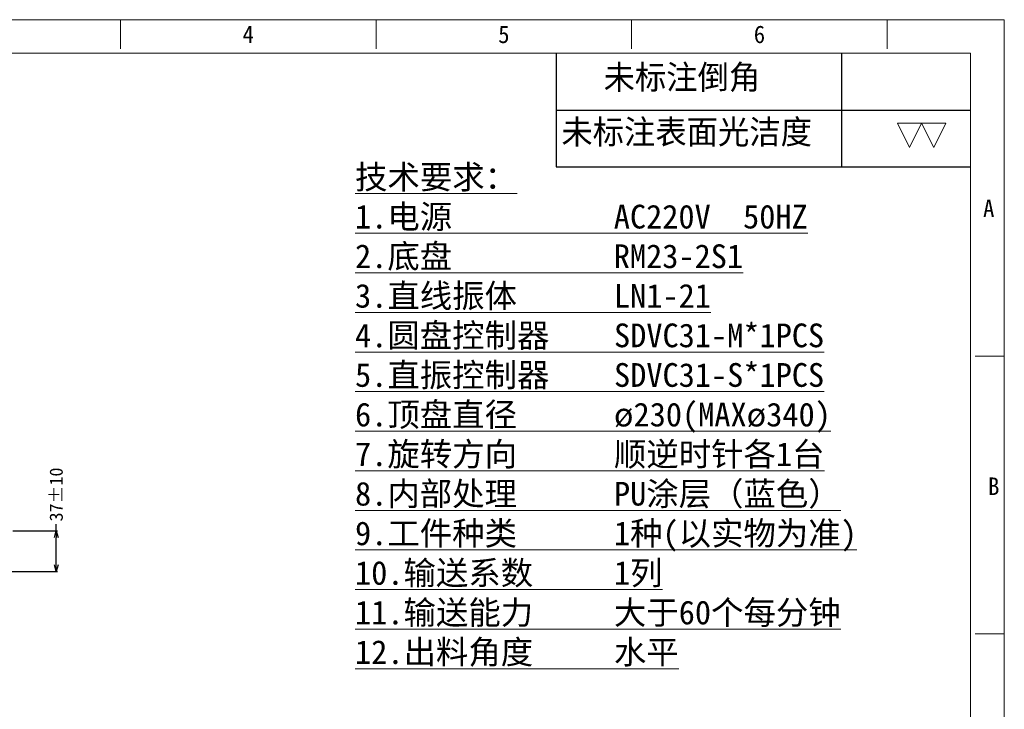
# Model space of a CAD drawing. Header units: millimetres. Extents: x -43833 to -38083, y -3638 to -2112.
# Tile 114 of 114: x -40542 to -39647, y -3011 to -2384. Entities that reach past the tile are written whole.
import ezdxf
from ezdxf.enums import TextEntityAlignment as Align

# ---------------------------------------------------------------- set-up
doc = ezdxf.new("R2010")
doc.units = ezdxf.units.MM
doc.layers.add('用户自定义1', color=4, linetype='Continuous', lineweight=13)
doc.styles.add('样式 2', font='simkai.ttf', dxfattribs={"width": 0.95})
doc.dimstyles.new('副本 12', dxfattribs={"dimtxt": 12, "dimasz": 6, "dimexe": 1, "dimexo": 1.2, "dimgap": 2, "dimtad": 0, "dimtxsty": 'Standard', "dimblk": 'OPEN30', "dimcen": 0, "dimclrd": 5, "dimclre": 3, "dimclrt": 256, "dimadec": 0, "dimazin": 2, "dimtm": 1e-09, "dimtfac": 0.6, "dimtofl": 0, "dimtmove": 0, "dimatfit": 3, "dimldrblk": 'OPEN30', "dimfxl": 1, "dimtolj": 1, "dimarcsym": 0})

# ---------------------------------------------------------------- blocks, each defined once
blk = doc.blocks.new('SW_NOTE_15')
at = {"color": 0, "linetype": 'Continuous', "lineweight": 0}
for p, q in [((0, 0), (-1.75, 3.5)), ((-1.75, 3.5), (1.75, 3.5)), ((0, 0), (1.75, 3.5))]:
    blk.add_line(p, q, dxfattribs=at)
blk = doc.blocks.new('_Open30')
at = {"color": 0, "linetype": 'ByBlock', "lineweight": -2}
for p, q in [((-1, 0.27), (0, 0)), ((0, 0), (-1, -0.27)), ((0, 0), (-1, 0))]:
    blk.add_line(p, q, dxfattribs=at)
blk = doc.blocks.new('*D108')
at = {"color": 5, "linetype": 'ByBlock', "lineweight": -2}
for p, q in [((-40508.8, -2848.63), (-40508.8, -2842.63)), ((-40508.8, -2879.63), (-40508.8, -2854.63))]:
    blk.add_line(p, q, dxfattribs=at)
at = {"color": 3, "linetype": 'ByBlock', "lineweight": -2}
for p, q in [((-40548.33, -2848.63), (-40507.8, -2848.63)), ((-40733.33, -2885.63), (-40507.8, -2885.63))]:
    blk.add_line(p, q, dxfattribs=at)
at = {"layer": 'Defpoints', "color": 0, "linetype": 'ByBlock'}
for p in [(-40549.53, -2848.63), (-40508.8, -2848.63), (-40734.53, -2885.63)]:
    blk.add_point(p, dxfattribs=at)
at = {"color": 5, "linetype": 'ByBlock', "lineweight": -2, "xscale": 6, "yscale": 6, "zscale": 6}
for p, rotation in [((-40508.8, -2848.63), 90), ((-40508.8, -2885.63), 270)]:
    blk.add_blockref('_Open30', p, dxfattribs=dict(at, rotation=rotation))
at = {"linetype": 'ByBlock', "insert": (-40508.8, -2815.63), "char_height": 12, "attachment_point": 5, "rotation": 90}
blk.add_mtext('\\A1;37%%P10', dxfattribs=at)

msp = doc.modelspace()

# ---------------------------------------------------------------- linework, layer by layer
at = {"color": 7, "linetype": 'Continuous', "lineweight": 25}
for p, q in [((-40054.447, -2414.507), (-40054.447, -2517.704)), ((-39795.021, -2414.507), (-39795.021, -2517.704)), ((-40054.447, -2466.105), (-39677.764, -2466.105)), ((-40054.447, -2517.704), (-39677.764, -2517.704))]:
    msp.add_line(p, q, dxfattribs=at)
at = {"layer": '用户自定义1', "color": 0, "lineweight": 15, "ltscale": 0.3}
for p, q in [((-40450.443, -2410.517), (-40450.443, -2383.919)), ((-40450.443, -2410.517), (-40450.443, -2383.919)), ((-40218.151, -2410.517), (-40218.151, -2383.919)), ((-39985.86, -2410.517), (-39985.86, -2383.919)), ((-39753.551, -2410.517), (-39753.551, -2383.919)), ((-39647.176, -2383.919), (-39647.176, -3638.026)), ((-41402.925, -2414.507), (-39677.764, -2414.507)), ((-39677.764, -2414.507), (-39677.764, -3607.438)), ((-39673.774, -2689.798), (-39647.176, -2689.798)), ((-39673.774, -2942.482), (-39647.176, -2942.482)), ((-39673.774, -2942.482), (-39647.176, -2942.482))]:
    msp.add_line(p, q, dxfattribs=at)
msp.add_lwpolyline([(-41433.513, -2383.919), (-39769.528, -2383.919), (-39647.176, -2383.919)], dxfattribs=at)

# ---------------------------------------------------------------- block references
at = {"color": 7, "linetype": 'Continuous', "lineweight": 25, "xscale": 6.275252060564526, "yscale": 6.275252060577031, "zscale": 6.275252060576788}
for p in [(-39733.319, -2500.078), (-39711.356, -2500.078)]:
    msp.add_blockref('SW_NOTE_15', p, dxfattribs=at)

# ---------------------------------------------------------------- texts
at = {"color": 7, "linetype": 'Continuous', "lineweight": 25, "char_height": 21.9634, "attachment_point": 1, "style": '样式 2'}
for s, insert in [('未标注倒角', (-40011.366, -2425.185)), ('未标注表面光洁度', (-40049.71, -2474.933))]:
    msp.add_mtext(s, dxfattribs=dict(at, insert=insert))
at = {"lineweight": 9, "ltscale": 0.4, "insert": (-40237.266, -2516.203), "char_height": 21.59156, "width": 681.34009, "attachment_point": 1}
msp.add_mtext('{\\fSimSun|b1|i0|c134|p2;\\L技术要求：\\P1.电源          AC220V  50HZ   \\P2.底盘          RM23-2S1\\P3.直线振体      LN1-21\\P4.圆盘控制器    SDVC31-M*1PCS\\P5.直振控制器    SDVC31-S*1PCS  \\P6.顶盘直径      ø230(MAXø340)  \\P7.旋转方向      顺逆时针各1台         \\P8.内部处理      PU涂层（蓝色）       \\P9.工件种类      1种(以实物为准)\\P10.输送系数     1列            \\P11.输送能力     大于60个每分钟 \\P12.出料角度     水平^J }', dxfattribs=at)
at = {"layer": '用户自定义1', "color": 0, "lineweight": 15, "ltscale": 0.3, "style": '样式 2', "width": 0.95}
for s, p in [('4', (-40334.297, -2405.197)), ('5', (-40102.006, -2405.197)), ('6', (-39869.714, -2405.197)), ('A', (-39661.333, -2563.457)), ('B', (-39656.774, -2816.14))]:
    msp.add_text(s, height=15.959, dxfattribs=at).set_placement(p, align=Align.CENTER)

# ---------------------------------------------------------------- dimensions: what is measured, and where the dimension line sits
at = {"color": 5, "linetype": 'ByBlock'}
dim = msp.add_linear_dim(base=(-40508.797, -2848.63), p1=(-40734.534, -2885.63), p2=(-40549.534, -2848.63), angle=90, text='<>%%P10', dimstyle='副本 12', dxfattribs=at)
dim.commit()
dim.dimension.update_dxf_attribs({"geometry": '*D108', "text_midpoint": (-40508.797, -2815.63)})

doc.saveas('drawing.dxf')
